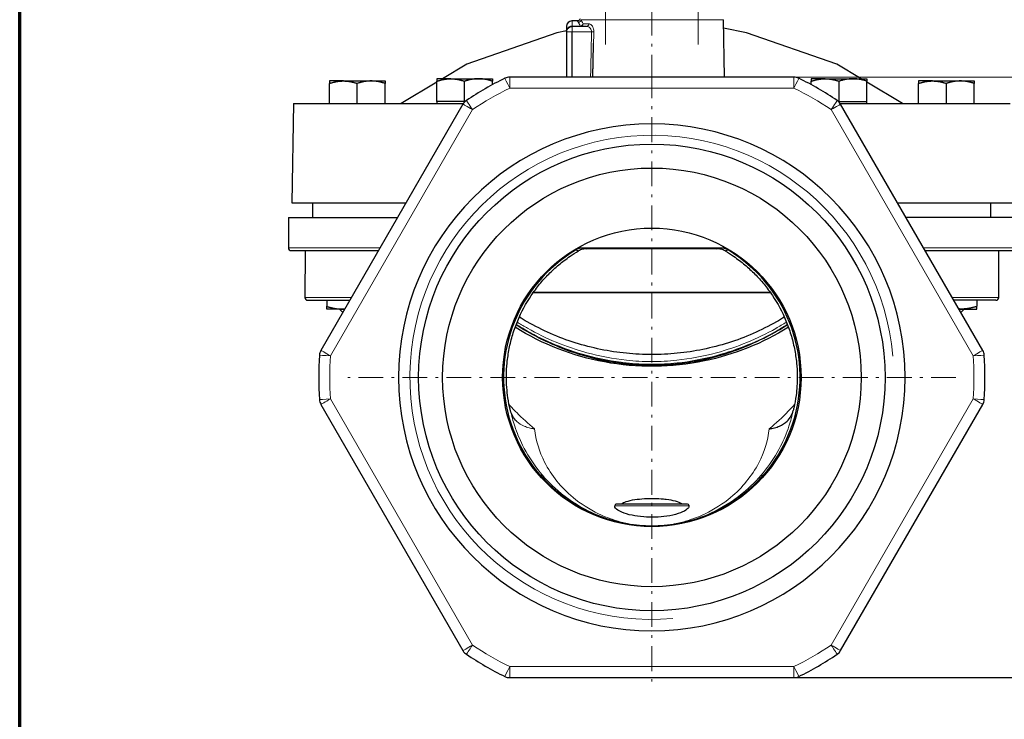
# Model space of a CAD drawing. Header units: millimetres. Extents: x 23 to 583, y -118 to 285.
# Tile 2 of 29: x 23 to 202, y 84 to 211. Entities that reach past the tile are written whole.
import ezdxf

# ---------------------------------------------------------------- set-up
doc = ezdxf.new("R2010")
doc.units = ezdxf.units.MM
doc.linetypes.add('CENTER', pattern=[8, 4.5, -1.5, 0.5, -1.5])
doc.linetypes.add('SOLID', pattern=[0])
doc.styles.add('Arial', font='Arial.ttf', dxfattribs={"height": 4.5})
doc.styles.add('Arial Unicode MS', font='ARIALUNI.TTF', dxfattribs={"height": 0.2})
doc.dimstyles.get("Standard").update_dxf_attribs({"dimtxt": 5, "dimasz": 5, "dimexe": 0.18, "dimexo": 0.0625, "dimgap": 0.09, "dimtad": 0, "dimtih": 1, "dimtoh": 1, "dimdec": 4, "dimzin": 0, "dimdsep": 46, "dimtxsty": 'Arial', "dimcen": 0.09, "dimadec": 0, "dimazin": 0, "dimtfac": 1, "dimtdec": 4, "dimtofl": 0, "dimtmove": 0, "dimatfit": 3, "dimfxl": 0, "dimtolj": 1, "dimtzin": 0, "dimarcsym": 0})

# ---------------------------------------------------------------- blocks, each defined once
blk = doc.blocks.new('*D13')
at = {"color": 0, "lineweight": -2}
for p, q in [((151.26, 257.88), (236.91, 257.88)), ((235.65, 95.78), (235.65, 253.38)), ((163.56, 91.28), (236.91, 91.28))]:
    blk.add_line(p, q, dxfattribs=at)
at = {"color": 0}
for points in [[(236.4, 253.38), (234.9, 253.38), (235.65, 257.88)], [(234.9, 95.78), (236.4, 95.78), (235.65, 91.28)]]:
    blk.add_solid(points, dxfattribs=at)
at = {"layer": 'Defpoints', "color": 0}
for p in [(151.26, 257.88), (235.65, 257.88), (163.56, 91.28)]:
    blk.add_point(p, dxfattribs=at)
at = {"color": 0, "lineweight": 9, "insert": (231.1, 174.58), "char_height": 4.5, "attachment_point": 5, "rotation": 90, "style": 'Arial'}
blk.add_mtext('\\A1;166.6', dxfattribs=at)
blk = doc.blocks.new('BlockOfCenters_2', base_point=(137.76, 145.78))
at = {"color": 6, "linetype": 'CENTER', "lineweight": 9}
for points in [[(137.76, 200.98), (137.76, 90.58)], [(192.96, 145.78), (82.56, 145.78)]]:
    blk.add_lwpolyline(points, dxfattribs=at)
blk = doc.blocks.new('BlockOfLinearDimensionss_1')
at = {"linetype": 'SOLID', "lineweight": 9}
for points in [[(163.56, 200.28), (215.67, 200.28)], [(213.66, 195.78), (214.41, 200.28)], [(214.41, 91.28), (214.41, 200.28)], [(214.41, 200.28), (215.16, 195.78)], [(215.16, 195.78), (213.66, 195.78)], [(213.66, 95.78), (214.41, 91.28)], [(215.16, 95.78), (213.66, 95.78)], [(214.41, 91.28), (215.16, 95.78)], [(163.56, 91.28), (215.67, 91.28)]]:
    blk.add_lwpolyline(points, dxfattribs=at)
for points in [[(213.66, 195.78), (214.41, 200.28), (215.16, 195.78), (213.66, 195.78)], [(213.66, 95.78), (214.41, 91.28), (215.16, 95.78), (213.66, 95.78)]]:
    blk.add_solid(points, dxfattribs=at)
at = {"linetype": 'SOLID', "lineweight": 9, "char_height": 4.05, "attachment_point": 4, "rotation": 90, "style": 'Arial Unicode MS'}
for s, insert in [('109', (210.13, 140.46)), ('(x3)', (219.13, 140.46))]:
    blk.add_mtext(s, dxfattribs=dict(at, insert=insert))
blk = doc.blocks.new('BlockOfViews_3')
at = {"linetype": 'SOLID', "lineweight": 9}
for p, q in [((129.34, 206.18, 35.57), (129.34, 212.18, 35.57)), ((146.18, 206.18, 35.57), (146.18, 212.18, 35.57)), ((106.18, 173.98, 18.18), (106.18, 174, 18.18)), ((169.33, 173.98, 18.18), (169.33, 174, 18.18)), ((81.83, 158.08, -23.26), (81.83, 158.19, -23.26)), ((193.68, 158.08, -23.26), (193.68, 158.19, -23.26))]:
    blk.add_line(p, q, dxfattribs=at)
at = {"linetype": 'SOLID', "lineweight": 30}
for p, q in [((124.27, 210.48, 25.45), (123.26, 210.48, 25.44)), ((125.89, 209.48, 31.94), (123.26, 209.48, 31.94)), ((150.95, 200.28, 25.53), (150.77, 210.7, 25.44)), ((122.26, 208.48, 31.94), (122.26, 200.28, 31.94)), ((122.27, 208.65, 28.98), (122.27, 208.67, 28.99)), ((122.33, 208.86, 29.07), (122.33, 208.86, 29.07)), ((123.26, 200.28, 32.94), (123.26, 208.48, 32.94)), ((163.56, 200.28, 89.94), (111.95, 200.28, 89.94)), ((79.21, 195.48, -23.64), (79.21, 199.13, -23.64)), ((84.26, 195.48, -20.72), (84.26, 199.13, -20.72)), ((89.31, 195.48, -23.64), (89.31, 199.13, -23.64)), ((98.71, 199.35, -26.44), (92.24, 195.48, -26.3)), ((98.71, 195.88, 17.67), (98.71, 199.53, 17.67)), ((103.76, 195.88, 20.58), (103.76, 199.53, 20.58)), ((108.81, 198.91, 17.67), (108.81, 199.53, 17.67)), ((166.71, 198.91, 17.67), (166.71, 199.53, 17.67)), ((171.76, 195.88, 20.58), (171.76, 199.53, 20.58)), ((176.81, 195.88, 17.67), (176.81, 199.53, 17.67)), ((183.27, 195.48, -26.3), (176.81, 199.35, -26.44)), ((186.21, 195.48, -23.64), (186.21, 199.13, -23.64)), ((191.26, 195.48, -20.72), (191.26, 199.13, -20.72)), ((196.31, 195.48, -23.64), (196.31, 199.13, -23.64)), ((72.68, 195.48, -25.43), (72.36, 177.48, -25.69)), ((103.46, 195.38, 89.94), (77.65, 150.68, 89.94)), ((101.23, 195.88, 19.12), (98.71, 195.88, 17.67)), ((98.71, 195.88, 14.75), (98.71, 195.48, 14.92)), ((103.76, 195.88, 20.58), (101.23, 195.88, 19.12)), ((103.76, 195.88, 20.58), (103.87, 195.88, 20.51)), ((171.76, 195.88, 20.58), (171.64, 195.88, 20.51)), ((171.76, 195.88, 20.58), (174.28, 195.88, 19.12)), ((197.86, 150.68, 89.94), (172.05, 195.38, 89.94)), ((174.28, 195.88, 19.12), (176.81, 195.88, 17.67)), ((176.81, 195.48, 14.75), (176.81, 195.88, 14.75)), ((76.16, 177.48, -26.56), (76.16, 174.78, -26.56)), ((199.32, 174.78, -24.52), (199.32, 177.48, -24.52)), ((71.76, 174.78, -26.56), (71.76, 169.28, -26.56)), ((104.51, 172, 30.46), (104.51, 171.99, 30.46)), ((171, 171.99, 30.46), (171, 172, 30.46)), ((74.78, 168.78, -24.92), (74.76, 160.28, -26.33)), ((150.17, 169.26, 45.31), (125.34, 169.26, 45.31)), ((200.76, 160.28, -26.33), (200.76, 168.78, -26.56)), ((78.71, 159.78, -23.35), (78.71, 158.68, -23.35)), ((196.81, 159.78, -23.35), (196.81, 158.68, -23.35)), ((81.11, 158.18, -26.43), (81.11, 158.08, -26.43)), ((81.11, 158.08, -26.43), (81.63, 157.56, -26.5)), ((193.89, 157.56, -26.56), (194.41, 158.08, -26.56)), ((194.41, 158.08, -26.56), (194.41, 158.18, -26.56)), ((77.65, 140.88, 89.94), (103.46, 96.18, 89.94)), ((172.05, 96.18, 89.94), (197.86, 140.88, 89.94)), ((131.01, 122.48, 21.44), (131.01, 122.46, 21.44)), ((144.51, 122.48, 21.44), (144.51, 122.46, 21.44)), ((111.95, 91.28, 89.94), (163.56, 91.28, 89.94))]:
    blk.add_line(p, q, dxfattribs=at)
at = {"color": 196, "linetype": 'SOLID', "lineweight": 9}
for p, q in [((124.79, 209.54, 29.08), (123.26, 209.54, 29.08)), ((123.26, 208.48, 32.94), (126.81, 208.48, 32.94)), ((111.95, 198.28, 91.94), (163.56, 198.28, 91.94)), ((79.39, 149.68, 91.94), (105.19, 194.38, 91.94)), ((170.32, 194.38, 91.94), (196.13, 149.68, 91.94)), ((105.19, 97.18, 91.94), (79.39, 141.88, 91.94)), ((196.13, 141.88, 91.94), (170.32, 97.18, 91.94)), ((163.56, 93.28, 91.94), (111.95, 93.28, 91.94))]:
    blk.add_line(p, q, dxfattribs=at)
at = {"color": 6, "linetype": 'CENTER', "lineweight": 9}
blk.add_lwpolyline([(137.76, 199.82), (137.76, 265.35)], dxfattribs=at)
at = {"linetype": 'SOLID', "lineweight": 30}
for points in [[(122.26, 208.68, -26.56), (120.53, 208.34, -26.56), (104.17, 202.62, -26.56), (99.77, 199.98, -26.46)], [(122.4, 208.99, 29.07), (122.42, 209.05, 29.07), (122.37, 208.95, 29.1)], [(175.75, 199.98, -26.46), (171.34, 202.62, -26.56), (154.98, 208.34, -26.56), (150.8, 209.16, -26.56)]]:
    blk.add_polyline3d(points, dxfattribs=at)
at = {"linetype": 'SOLID', "lineweight": 30, "extrusion": (0, 0, -1)}
blk.add_circle((-137.76, 145.78, -91.94), 46, dxfattribs=at)
at = {"linetype": 'SOLID', "lineweight": 30}
for centre, radius in [((137.76, 145.78, 89.44), 42.35), ((137.76, 145.78, 53.94), 38), ((137.76, 145.78, 46.31), 27.1)]:
    blk.add_circle(centre, radius, dxfattribs=at)
for centre, radius, start, end in [((123.26, 209.48, 25.44), 1, 90.141, 179.8599), ((111.95, 198.28, 89.94), 2, 90, 116.177), ((163.56, 198.28, 89.94), 2, 63.823, 90), ((137.76, 145.78, 89.94), 60.5, 116.177, 123.823), ((137.76, 145.78, 89.94), 60.5, 56.177, 63.823), ((105.19, 194.38, 89.94), 2, 123.823, 150), ((170.32, 194.38, 89.94), 2, 30, 56.177), ((72.26, 169.28, -26.56), 0.5, 180.0009, 269.9991), ((137.76, 145.78, 45.31), 26.93, 121.0553, 58.9447), ((75.26, 160.28, -26.33), 0.5, 180.0009, 269.9991), ((200.26, 160.28, -26.33), 0.5, 270.0049, 359.9951), ((79.39, 149.68, 89.94), 2, 150, 176.177), ((196.13, 149.68, 89.94), 2, 3.823, 30), ((137.76, 145.78, 89.94), 60.5, 176.177, 183.823), ((137.76, 145.78, 89.94), 60.5, 356.177, 3.823), ((79.39, 141.88, 89.94), 2, 183.823, 210), ((196.13, 141.88, 89.94), 2, 330, 356.177), ((131.31, 122.48, 21.44), 0.3, 90, 180), ((144.21, 122.48, 21.44), 0.3, 0, 90), ((105.19, 97.18, 89.94), 2, 210, 236.177), ((137.76, 145.78, 89.94), 60.5, 236.177, 243.823), ((137.76, 145.78, 89.94), 60.5, 296.177, 303.823), ((170.32, 97.18, 89.94), 2, 303.823, 330), ((111.95, 93.28, 89.94), 2, 243.823, 270), ((163.56, 93.28, 89.94), 2, 270, 296.177)]:
    blk.add_arc(centre, radius, start, end, dxfattribs=at)
at = {"linetype": 'SOLID', "lineweight": 30, "extrusion": (1, 0, 0)}
blk.add_arc((202.98, 25.44, 122.26), 6.5, 357.5632, 31.0837, dxfattribs=at)
at = {"linetype": 'SOLID', "lineweight": 30, "extrusion": (0, 0, -1)}
for centre, radius, start, end in [((-123.26, 208.48, -31.94), 1, 0, 90), ((-124.27, 210.98, -25.45), 0.5, 191.5382, 270.0098)]:
    blk.add_arc(centre, radius, start, end, dxfattribs=at)
at = {"color": 196, "linetype": 'SOLID', "lineweight": 9, "extrusion": (-1, 0, 0)}
for centre, radius, start, end in [((-202.98, 25.44, -123.26), 7.5, 151.045, 180.0368), ((-208.48, 31.94, -123.26), 1, 90, 180), ((-198.28, 89.94, -163.56), 2, 90, 180)]:
    blk.add_arc(centre, radius, start, end, dxfattribs=at)
at = {"color": 196, "linetype": 'SOLID', "lineweight": 9, "extrusion": (-1, 3.55271e-15, -6.42115e-15)}
blk.add_arc((-209.98, 29.32, -123.26), 0.5, 331.045, 0, dxfattribs=at)
at = {"color": 196, "linetype": 'SOLID', "lineweight": 9, "extrusion": (0.143946, -0.25669, 0.955714)}
blk.add_arc((211.57, 125.59, -9.88), 0.5, 241.8112, 328.5624, dxfattribs=at)
at = {"color": 196, "linetype": 'SOLID', "lineweight": 9, "extrusion": (-0.244903, 0.46938, -0.848354)}
blk.add_arc((-207.77, 124.48, 43.13), 0.5, 212.725, 293.8759, dxfattribs=at)
at = {"color": 196, "linetype": 'SOLID', "lineweight": 9, "extrusion": (-0.286257, 0, -0.958153)}
blk.add_arc((-209.98, -111.18, -63.81), 0.5, 271, 0, dxfattribs=at)
at = {"color": 196, "linetype": 'SOLID', "lineweight": 9, "extrusion": (1, 0, 0)}
for centre, radius, start, end in [((209.98, 29.32, 124.79), 0.5, 180, 208.955), ((198.28, 89.94, 111.95), 2, 0, 90)]:
    blk.add_arc(centre, radius, start, end, dxfattribs=at)
at = {"color": 196, "linetype": 'SOLID', "lineweight": 9, "extrusion": (0, 1, 0)}
for centre, radius, start, end in [((-137.76, 25.44, 210.7), 13.02, 8.8309, 90), ((-137.76, 25.44, 210.7), 13.02, 90, 180), ((-137.76, -26.56, 160.28), 63, 0.2076, 29.9975), ((-137.76, -26.56, 160.28), 63, 150.1721, 179.7924), ((-137.76, 21.44, 122.48), 6.75, 0, 180)]:
    blk.add_arc(centre, radius, start, end, dxfattribs=at)
at = {"color": 196, "linetype": 'SOLID', "lineweight": 9, "extrusion": (0, -1, 0)}
for centre, radius, start, end in [((137.76, 25.44, -209.97), 13.03, 151.287, 163.366), ((123.26, 31.94, -208.48), 1, 90, 180)]:
    blk.add_arc(centre, radius, start, end, dxfattribs=at)
at = {"color": 196, "linetype": 'SOLID', "lineweight": 9, "extrusion": (-0.480423, 0, -0.877037)}
blk.add_arc((-209.98, -95.06, -88.5), 0.5, 271, 360, dxfattribs=at)
at = {"color": 196, "linetype": 'SOLID', "lineweight": 9, "extrusion": (0.021617, 0.999766, 0)}
blk.add_arc((-122.28, 33.44, 211.17), 0.5, 216.1611, 270, dxfattribs=at)
at = {"linetype": 'SOLID', "lineweight": 30, "extrusion": (0, -1, 0)}
for centre, radius, start, end in [((84.26, -26.56, -199.58), 5.05, 120, 180), ((103.76, 14.75, -199.98), 5.05, 120, 180), ((171.76, 14.75, -199.98), 5.05, 120, 180), ((191.26, -26.56, -199.58), 5.05, 120, 180), ((137.76, -26.56, -161.11), 30, 44.0216, 135.9784), ((137.76, -26.56, -161.17), 30, 44.139, 135.8744), ((137.76, -26.56, -159.78), 62.5, 45.493, 45.5172), ((137.76, -26.56, -159.78), 62.5, 0.2076, 28.6484), ((84.26, -26.56, -158.18), 5.55, 120, 180), ((84.26, -26.56, -158.08), 3.15, 137.7329, 177.7215), ((84.26, -26.56, -158.18), 5.55, 114.1738, 120), ((191.26, -26.56, -158.18), 5.55, 60, 65.8262), ((191.26, -26.56, -158.08), 3.15, 0, 42.2621), ((137.76, 21.44, -122.78), 6.45, 0, 180)]:
    blk.add_arc(centre, radius, start, end, dxfattribs=at)
at = {"linetype": 'SOLID', "lineweight": 30, "extrusion": (0, 1, 0)}
for centre, radius, start, end in [((-84.26, -26.56, 199.58), 5.05, 60, 120), ((-84.26, -26.56, 199.58), 5.05, 120, 180), ((-103.76, 14.75, 199.98), 5.05, 60, 120), ((-103.76, 14.75, 199.98), 5.05, 120, 180), ((-171.76, 14.75, 199.98), 5.05, 60, 120), ((-171.76, 14.75, 199.98), 5.05, 120, 180), ((-191.26, -26.56, 199.58), 5.05, 60, 120), ((-191.26, -26.56, 199.58), 5.05, 120, 180), ((-137.76, -26.56, 195.48), 65.09, 0.9931, 58.2618), ((-137.76, -26.56, 195.48), 65.09, 121.7382, 179.0069), ((-137.76, -26.56, 177.48), 65.4, 0.7579, 46.9486), ((-137.76, -26.56, 177.48), 65.4, 64.5889, 64.5981), ((-137.76, -26.56, 177.48), 65.4, 115.4019, 115.4111), ((-137.76, -26.56, 177.48), 65.4, 133.0514, 179.2421), ((-137.76, -26.56, 159.78), 62.5, 0.2076, 28.6484), ((-137.76, -26.56, 159.78), 62.5, 45.493, 45.5172), ((-137.76, -26.56, 160.28), 63, 46.1467, 46.1667), ((-137.76, -26.56, 160.28), 63, 133.8333, 133.8533), ((-137.76, -26.56, 160.28), 63, 150.0025, 150.1721), ((-191.26, -26.56, 158.18), 5.55, 120, 180)]:
    blk.add_arc(centre, radius, start, end, dxfattribs=at)
at = {"color": 196, "linetype": 'SOLID', "lineweight": 9, "extrusion": (-0.897436, -0.441145, 0)}
blk.add_arc((-128.56, 89.94, -187.94), 2, 90, 180, dxfattribs=at)
at = {"color": 196, "linetype": 'SOLID', "lineweight": 9, "extrusion": (0.897436, -0.441145, 0)}
blk.add_arc((250.1, 89.94, 59.32), 2, 0, 90, dxfattribs=at)
at = {"color": 196, "linetype": 'SOLID', "lineweight": 9, "extrusion": (0, 0, -1)}
for start, end in [(56.177, 63.823), (116.177, 123.823), (356.177, 3.823), (176.177, 183.823), (296.177, 303.823), (236.177, 243.823)]:
    blk.add_arc((-137.76, 145.78, -91.94), 58.5, start, end, dxfattribs=at)
at = {"color": 196, "linetype": 'SOLID', "lineweight": 9, "extrusion": (-0.5, -0.866025, 0)}
for centre, start, end in [((-6.09, 89.94, -220.94), 90, 180), ((98.91, 89.94, -220.94), 0, 90)]:
    blk.add_arc(centre, 2, start, end, dxfattribs=at)
at = {"color": 196, "linetype": 'SOLID', "lineweight": 9, "extrusion": (0.830761, 0.55663, 0)}
blk.add_arc((102.93, 89.94, 195.59), 2, 0, 90, dxfattribs=at)
at = {"color": 196, "linetype": 'SOLID', "lineweight": 9, "extrusion": (-0.830761, 0.55663, 0)}
blk.add_arc((-256.29, 89.94, -33.3), 2, 90, 180, dxfattribs=at)
at = {"color": 196, "linetype": 'SOLID', "lineweight": 9, "extrusion": (0.5, -0.866025, 0)}
for centre, start, end in [((244.69, 89.94, -83.18), 0, 90), ((139.69, 89.94, -83.18), 90, 180)]:
    blk.add_arc(centre, 2, start, end, dxfattribs=at)
at = {"linetype": 'SOLID', "lineweight": 9, "extrusion": (0, 0, -1)}
blk.add_arc((-137.76, 145.78, -89.44), 43.94, 265, 175, dxfattribs=at)
at = {"linetype": 'SOLID', "lineweight": 30, "extrusion": (0, 1, 3.55271e-15)}
blk.add_arc((-137.76, -26.56, 174.78), 66, 360, 45.5731, dxfattribs=at)
at = {"linetype": 'SOLID', "lineweight": 30, "extrusion": (0, -1, 3.55271e-15)}
blk.add_arc((137.76, -26.56, -174.78), 66, 0, 45.5731, dxfattribs=at)
at = {"color": 196, "linetype": 'SOLID', "lineweight": 9, "extrusion": (-2.63774e-45, 1, -3.55271e-15)}
blk.add_arc((-137.76, -26.56, 169.28), 66, 0, 41.5863, dxfattribs=at)
at = {"linetype": 'SOLID', "lineweight": 30, "extrusion": (-2.63774e-45, 1, 3.55271e-15)}
for start, end in [(0, 40.7039), (52.5568, 52.567), (57.1408, 57.1467), (122.8533, 122.8592), (127.433, 127.4432), (139.2961, 180)]:
    blk.add_arc((-137.76, -26.56, 168.78), 65.5, start, end, dxfattribs=at)
at = {"linetype": 'SOLID', "lineweight": 30, "extrusion": (-2.63774e-45, 1, -3.55271e-15)}
blk.add_arc((-137.76, -26.56, 169.28), 66, 57.7393, 57.7605, dxfattribs=at)
at = {"linetype": 'SOLID', "lineweight": 30, "extrusion": (0, 0.999962, -0.008727)}
blk.add_arc((-137.76, -25.08, 169.01), 42.5, 73.8487, 106.1513, dxfattribs=at)
at = {"linetype": 'SOLID', "lineweight": 30, "extrusion": (2.63774e-45, -1, -3.55271e-15)}
blk.add_arc((137.76, -26.56, -169.28), 66, 57.7393, 57.7605, dxfattribs=at)
at = {"color": 196, "linetype": 'SOLID', "lineweight": 9, "extrusion": (2.63774e-45, -1, -3.55271e-15)}
blk.add_arc((137.76, -26.56, -169.28), 66, 0, 41.5863, dxfattribs=at)
at = {"color": 196, "linetype": 'SOLID', "lineweight": 9, "extrusion": (0.5, 0.866025, 0)}
for centre, start, end in [((6.09, 89.94, 169.32), 0, 90), ((-98.91, 89.94, 169.32), 90, 180)]:
    blk.add_arc(centre, 2, start, end, dxfattribs=at)
at = {"color": 196, "linetype": 'SOLID', "lineweight": 9, "extrusion": (-0.5, 0.866025, 0)}
for centre, start, end in [((-244.69, 89.94, 31.57), 90, 180), ((-139.69, 89.94, 31.57), 0, 90)]:
    blk.add_arc(centre, 2, start, end, dxfattribs=at)
at = {"color": 196, "linetype": 'SOLID', "lineweight": 9, "extrusion": (-0.066675, -0.997775, 0)}
blk.add_arc((69.23, 89.94, -154.64), 2, 90, 180, dxfattribs=at)
at = {"color": 196, "linetype": 'SOLID', "lineweight": 9, "extrusion": (0.066675, -0.997775, 0)}
blk.add_arc((205.67, 89.94, -136.27), 2, 0, 90, dxfattribs=at)
at = {"color": 196, "linetype": 'SOLID', "lineweight": 9, "extrusion": (-0.066675, 0.997775, 0)}
blk.add_arc((-88.67, 89.94, 136.27), 2, 0, 90, dxfattribs=at)
at = {"color": 196, "linetype": 'SOLID', "lineweight": 9, "extrusion": (0.066675, 0.997775, 0)}
blk.add_arc((-186.23, 89.94, 154.64), 2, 90, 180, dxfattribs=at)
at = {"color": 196, "linetype": 'SOLID', "lineweight": 9, "extrusion": (0.830761, -0.55663, 0)}
blk.add_arc((139.29, 89.94, 33.3), 2, 90, 180, dxfattribs=at)
at = {"color": 196, "linetype": 'SOLID', "lineweight": 9, "extrusion": (-0.830761, -0.55663, 0)}
blk.add_arc((14.07, 89.94, -195.59), 2, 0, 90, dxfattribs=at)
at = {"color": 196, "linetype": 'SOLID', "lineweight": 9, "extrusion": (-0.897436, 0.441145, 0)}
blk.add_arc((-133.1, 89.94, -59.32), 2, 0, 90, dxfattribs=at)
at = {"color": 196, "linetype": 'SOLID', "lineweight": 9, "extrusion": (1, 1.37665e-16, 0)}
blk.add_arc((93.28, 89.94, 111.95), 2, 90, 180, dxfattribs=at)
at = {"color": 196, "linetype": 'SOLID', "lineweight": 9, "extrusion": (-1, -1.37665e-16, 0)}
blk.add_arc((-93.28, 89.94, -163.56), 2, 0, 90, dxfattribs=at)
at = {"color": 196, "linetype": 'SOLID', "lineweight": 9, "extrusion": (0.897436, 0.441145, 0)}
blk.add_arc((11.56, 89.94, 187.94), 2, 90, 180, dxfattribs=at)
at = {"color": 196, "linetype": 'SOLID', "lineweight": 9}
for points, knots in [([(123.26, 209.54, 29.08), (123.17, 209.54, 29.08), (123.08, 209.53, 29.07), (122.9, 209.48, 29.07), (122.82, 209.45, 29.06), (122.7, 209.37, 29.05), (122.66, 209.34, 29.04), (122.59, 209.28, 29.03), (122.57, 209.25, 29.03), (122.52, 209.2, 29.02), (122.5, 209.18, 29.02), (122.44, 209.1, 29.01), (122.41, 209.06, 29), (122.34, 208.93, 28.98), (122.31, 208.84, 28.97), (122.27, 208.67, 28.94), (122.26, 208.58, 28.92), (122.26, 208.49, 28.91), (122.26, 208.49, 28.91), (122.26, 208.48, 28.91)], [0, 0, 0, 0, 0.404251, 0.404251, 0.796251, 0.796251, 1.041252, 1.041252, 1.194377, 1.194377, 1.347502, 1.347502, 1.592503, 1.592503, 1.984503, 1.984503, 2.373549, 2.373549, 2.388754, 2.388754, 2.388754, 2.388754]), ([(124.27, 210.48, 25.45), (124.27, 210.48, 25.66), (124.27, 210.47, 25.87), (124.3, 210.42, 26.52), (124.33, 210.34, 26.97), (124.4, 210.23, 27.39)], [-2.100846, -2.100846, -2.100846, -2.100846, -1.422382, -1.422382, 0, 0, 0, 0]), ([(125.89, 209.48, 31.94), (126.05, 209.48, 32.14), (126.22, 209.43, 32.32), (126.49, 209.24, 32.62), (126.6, 209.12, 32.73), (126.74, 208.89, 32.86), (126.78, 208.79, 32.9), (126.81, 208.62, 32.94), (126.81, 208.55, 32.94), (126.81, 208.48, 32.94)], [-2.550815, -2.550815, -2.550815, -2.550815, -1.566313, -1.566313, -0.789227, -0.789227, -0.303549, -0.303549, 0, 0, 0, 0]), ([(127.22, 208.47, 33.15), (127.22, 208.57, 33.15), (127.21, 208.68, 33.14), (127.18, 208.94, 33.09), (127.14, 209.08, 33.03), (127.02, 209.43, 32.84), (126.91, 209.61, 32.68), (126.64, 209.89, 32.25), (126.48, 209.97, 31.98), (126.33, 209.97, 31.7)], [0, 0, 0, 0, 0.303549, 0.303549, 0.789227, 0.789227, 1.566313, 1.566313, 2.550815, 2.550815, 2.550815, 2.550815]), ([(126.81, 208.48, 32.94), (126.8, 207.81, 32.94), (126.78, 207.13, 32.94), (126.75, 205.8, 32.94), (126.74, 205.14, 32.94), (126.72, 204.07, 32.94), (126.71, 203.66, 32.94), (126.69, 203, 32.94), (126.69, 202.74, 32.94), (126.68, 202.23, 32.94), (126.67, 201.97, 32.94), (126.66, 201.3, 32.94), (126.65, 200.89, 32.94), (126.64, 200.42, 32.94), (126.64, 200.35, 32.94), (126.64, 200.28, 32.94)], [0, 0, 0, 0, 2.03124, 2.03124, 4.000927, 4.000927, 5.231982, 5.231982, 6.001391, 6.001391, 6.7708, 6.7708, 8.001855, 8.001855, 8.201905, 8.201905, 8.201905, 8.201905]), ([(124.44, 168.73, 13.8), (124.42, 168.73, 14.36), (124.41, 168.74, 14.91), (124.35, 168.76, 17.87), (124.3, 168.78, 20.27), (124.22, 168.81, 24.17), (124.19, 168.82, 25.67), (124.14, 168.84, 28.11), (124.12, 168.85, 29.05), (124.08, 168.86, 30.93), (124.06, 168.87, 31.87), (124.01, 168.89, 34.01), (123.99, 168.9, 35.23), (123.96, 168.91, 36.44)], [-38.149993, -38.149993, -38.149993, -38.149993, -36.488122, -36.488122, -29.280592, -29.280592, -24.775886, -24.775886, -21.960444, -21.960444, -19.145002, -19.145002, -15.511514, -15.511514, -15.511514, -15.511514]), ([(151.4, 168.85, 29.26), (151.39, 168.85, 28.57), (151.37, 168.84, 27.87), (151.33, 168.82, 25.67), (151.29, 168.81, 24.17), (151.21, 168.78, 20.27), (151.16, 168.76, 17.87), (151.1, 168.74, 14.91), (151.09, 168.73, 14.36), (151.08, 168.73, 13.8)], [-21.234611, -21.234611, -21.234611, -21.234611, -19.145021, -19.145021, -14.64031, -14.64031, -7.432773, -7.432773, -5.770895, -5.770895, -5.770895, -5.770895]), ([(113.48, 155.71, -23.54), (114.04, 155.36, -23.43), (114.61, 155.02, -23.32), (118.54, 152.79, -22.56), (122.18, 151.29, -22.01), (128.29, 149.62, -21.41), (130.71, 149.16, -21.24), (134.66, 148.73, -21.09), (136.19, 148.65, -21.06), (139.25, 148.64, -21.06), (140.78, 148.73, -21.08), (144.73, 149.15, -21.23), (147.14, 149.61, -21.4), (153.28, 151.27, -22.01), (156.9, 152.75, -22.55), (160.93, 155.04, -23.32), (161.57, 155.42, -23.45), (162.2, 155.82, -23.58)], [10.06677, 10.06677, 10.06677, 10.06677, 12.068275, 12.068275, 23.770845, 23.770845, 31.084951, 31.084951, 35.656267, 35.656267, 40.227583, 40.227583, 47.541689, 47.541689, 59.244259, 59.244259, 61.486297, 61.486297, 61.486297, 61.486297]), ([(162.17, 155.27, -24), (161.6, 154.92, -23.88), (161.02, 154.57, -23.77), (157.03, 152.3, -23), (153.39, 150.8, -22.46), (147.21, 149.12, -21.85), (144.79, 148.66, -21.68), (140.8, 148.23, -21.52), (139.26, 148.15, -21.49), (136.17, 148.15, -21.49), (134.63, 148.24, -21.52), (130.65, 148.67, -21.68), (128.22, 149.14, -21.85), (122.07, 150.82, -22.46), (118.4, 152.34, -23.01), (114.39, 154.63, -23.79), (113.77, 155.01, -23.91), (113.15, 155.4, -24.04)], [-61.24716, -61.24716, -61.24716, -61.24716, -59.244259, -59.244259, -47.541689, -47.541689, -40.227583, -40.227583, -35.656267, -35.656267, -31.084951, -31.084951, -23.770845, -23.770845, -12.068275, -12.068275, -9.873303, -9.873303, -9.873303, -9.873303]), ([(161.86, 155, -26.05), (158.98, 153.18, -26.05), (155.89, 151.67, -26.05), (150.38, 149.69, -26.05), (148.05, 149.06, -26.05), (144.2, 148.32, -26.05), (142.71, 148.11, -26.05), (140.07, 147.87, -26.05), (138.93, 147.79, -26.04), (136.58, 147.79, -26.04), (135.45, 147.87, -26.05), (132.8, 148.11, -26.05), (131.31, 148.32, -26.05), (127.47, 149.06, -26.05), (125.13, 149.69, -26.05), (121.17, 151.11, -26.05), (119.52, 151.81, -26.05), (117.92, 152.6, -26.05)], [-51.78921, -51.78921, -51.78921, -51.78921, -41.680465, -41.680465, -34.540554, -34.540554, -30.07811, -30.07811, -26.660143, -26.660143, -23.242176, -23.242176, -18.779732, -18.779732, -11.639821, -11.639821, -6.367536, -6.367536, -6.367536, -6.367536]), ([(111.87, 140.82, -3.69), (112.31, 140.33, -3.38), (112.76, 139.85, -3.07), (114.23, 138.36, -2.11), (115.31, 137.37, -1.47), (116.44, 136.44, -0.86)], [-86.894058, -86.894058, -86.894058, -86.894058, -84.947957, -84.947957, -80.721643, -80.721643, -80.721643, -80.721643]), ([(159.07, 136.44, -0.86), (160.3, 137.45, -1.52), (161.46, 138.52, -2.21), (162.93, 140.04, -3.19), (163.31, 140.45, -3.46), (163.68, 140.87, -3.72)], [-61.572024, -61.572024, -61.572024, -61.572024, -56.998264, -56.998264, -55.338421, -55.338421, -55.338421, -55.338421]), ([(116.44, 136.44, -0.86), (116.44, 136.44, -0.86), (116.44, 136.44, -0.86), (116.42, 136.45, -0.85), (116.39, 136.45, -0.83), (116.35, 136.45, -0.8), (116.33, 136.46, -0.78), (116.26, 136.46, -0.74), (116.22, 136.47, -0.71), (116.1, 136.49, -0.62), (116.01, 136.5, -0.56), (115.77, 136.55, -0.37), (115.61, 136.58, -0.25), (115.15, 136.7, 0.13), (114.86, 136.8, 0.39), (114.07, 137.15, 1.15), (113.62, 137.44, 1.67), (113.24, 137.79, 2.21)], [-0.008705, -0.008705, -0.008705, -0.008705, 0, 0, 0.068973, 0.068973, 0.130739, 0.130739, 0.253971, 0.253971, 0.499234, 0.499234, 0.98501, 0.98501, 1.93807, 1.93807, 3.697855, 3.697855, 3.697855, 3.697855]), ([(130.05, 119.99, 35.81), (128.75, 120.41, 34.37), (127.49, 120.92, 32.91), (124.27, 122.52, 29.02), (122.4, 123.76, 26.56), (118.03, 127.52, 20.14), (115.86, 130.32, 16.18), (113.73, 134.57, 10.75), (113.25, 135.74, 9.32), (112.85, 136.94, 7.88)], [-110.398604, -110.398604, -110.398604, -110.398604, -105.195017, -105.195017, -96.474, -96.474, -82.520372, -82.520372, -77.517804, -77.517804, -77.517804, -77.517804]), ([(116.44, 136.44, -0.86), (116.69, 134.33, 2.56), (117.32, 132.29, 6), (119.5, 127.99, 13.74), (121.25, 125.81, 18.01), (124.84, 122.83, 24.96), (126.39, 121.84, 27.62), (129.13, 120.52, 31.94), (130.24, 120.09, 33.59), (132.11, 119.52, 36.28), (132.85, 119.34, 37.31), (133.68, 119.17, 38.43), (133.76, 119.16, 38.53), (133.83, 119.14, 38.63)], [71.445622, 71.445622, 71.445622, 71.445622, 82.520372, 82.520372, 96.474, 96.474, 105.195017, 105.195017, 110.645653, 110.645653, 114.0523, 114.0523, 114.387972, 114.387972, 114.387972, 114.387972]), ([(141.84, 119.17, 38.41), (141.87, 119.18, 38.38), (141.89, 119.18, 38.35), (142.67, 119.34, 37.3), (143.4, 119.52, 36.27), (145.27, 120.09, 33.59), (146.38, 120.52, 31.93), (149.13, 121.84, 27.62), (150.68, 122.84, 24.95), (154.22, 125.78, 18.09), (155.95, 127.91, 13.9), (158.17, 132.19, 6.16), (158.82, 134.28, 2.63), (159.07, 136.44, -0.86)], [124.631529, 124.631529, 124.631529, 124.631529, 124.730951, 124.730951, 128.137598, 128.137598, 133.588234, 133.588234, 142.309251, 142.309251, 155.986914, 155.986914, 167.330018, 167.330018, 167.330018, 167.330018]), ([(162.66, 136.94, 7.88), (162.24, 135.68, 9.39), (161.73, 134.45, 10.9), (159.57, 130.21, 16.33), (157.43, 127.48, 20.21), (153.12, 123.77, 26.55), (151.25, 122.52, 29.01), (147.97, 120.89, 32.98), (146.65, 120.36, 34.5), (145.15, 119.9, 36.15), (145.03, 119.86, 36.29), (144.9, 119.82, 36.43)], [-161.253172, -161.253172, -161.253172, -161.253172, -155.986914, -155.986914, -142.309251, -142.309251, -133.588234, -133.588234, -128.137598, -128.137598, -127.634618, -127.634618, -127.634618, -127.634618])]:
    blk.add_open_spline(points, degree=3, knots=knots, dxfattribs=at)
at = {"linetype": 'SOLID', "lineweight": 30}
for points in [[(124.38, 210.26, 23.62), (124.38, 210.26, 23.62), (124.38, 210.26, 23.62), (124.38, 210.26, 23.62)], [(135.2, 191.7, 38.55), (135.2, 191.69, 38.55), (135.2, 191.69, 38.55), (135.2, 191.69, 38.55)], [(140.31, 191.69, 38.55), (140.31, 191.69, 38.55), (140.31, 191.69, 38.55), (140.31, 191.7, 38.55)], [(113.31, 155.82, -23.58), (113.37, 155.79, -23.57), (113.43, 155.75, -23.56), (113.48, 155.71, -23.54)], [(117.92, 152.6, -26.05), (116.26, 153.42, -26.05), (114.66, 154.33, -26.05), (113.12, 155.33, -26.05)], [(162.39, 155.33, -26.05), (162.21, 155.22, -26.05), (162.04, 155.11, -26.05), (161.86, 155, -26.05)], [(162.36, 155.4, -24.04), (162.3, 155.36, -24.03), (162.23, 155.32, -24.01), (162.17, 155.27, -24)], [(111.83, 140.87, -3.72), (111.85, 140.85, -3.71), (111.86, 140.83, -3.7), (111.87, 140.82, -3.69)], [(131.01, 122.46, 21.44), (131.01, 122.47, 21.42), (131.01, 122.48, 21.39), (131.01, 122.48, 21.37)], [(131.31, 122.78, 20.15), (131.31, 122.78, 20.15), (131.31, 122.78, 20.15), (131.31, 122.78, 20.15)], [(144.21, 122.78, 20.15), (144.21, 122.78, 20.15), (144.21, 122.78, 20.15), (144.21, 122.78, 20.15)], [(144.51, 122.48, 21.37), (144.51, 122.48, 21.39), (144.51, 122.47, 21.42), (144.51, 122.46, 21.44)], [(141.68, 119.14, 38.63), (141.74, 119.15, 38.56), (141.79, 119.16, 38.49), (141.84, 119.17, 38.41)]]:
    blk.add_open_spline(points, degree=3, dxfattribs=at)
at = {"color": 196, "linetype": 'SOLID', "lineweight": 9}
for points in [[(124.4, 210.23, 27.39), (124.49, 210.07, 27.98), (124.63, 209.84, 28.55), (124.79, 209.54, 29.08)], [(125.27, 209.97, 29.17), (125.12, 210.28, 28.63), (124.98, 210.53, 28.05), (124.89, 210.7, 27.44)], [(127.17, 206.44, 33.15), (127.19, 207.12, 33.15), (127.2, 207.8, 33.15), (127.22, 208.47, 33.15)], [(112.85, 136.94, 7.88), (112.54, 137.86, 6.79), (112.29, 138.79, 5.69), (112.08, 139.75, 4.6)], [(163.43, 139.75, 4.6), (163.22, 138.79, 5.69), (162.97, 137.86, 6.79), (162.66, 136.94, 7.88)]]:
    blk.add_open_spline(points, degree=3, dxfattribs=at)
at = {"linetype": 'SOLID', "lineweight": 30}
for points, knots in [([(127.04, 200.28, 33.15), (127.04, 200.35, 33.15), (127.04, 200.41, 33.15), (127.05, 200.88, 33.15), (127.06, 201.29, 33.15), (127.08, 201.96, 33.15), (127.08, 202.22, 33.15), (127.09, 202.73, 33.15), (127.1, 202.99, 33.15), (127.11, 203.65, 33.15), (127.12, 204.06, 33.15), (127.14, 205.13, 33.15), (127.16, 205.79, 33.15), (127.17, 206.44, 33.15)], [-8.193177, -8.193177, -8.193177, -8.193177, -8.001855, -8.001855, -6.7708, -6.7708, -6.001391, -6.001391, -5.231982, -5.231982, -4.000927, -4.000927, -2.031239, -2.031239, -2.031239, -2.031239]), ([(111.35, 146.1, 6.74), (111.36, 146.86, 6.75), (111.4, 147.62, 6.78), (111.56, 149.26, 6.91), (111.69, 150.13, 7.01), (112.03, 151.87, 7.28), (112.25, 152.73, 7.44), (112.76, 154.42, 7.82), (113.06, 155.25, 8.04), (114.07, 157.68, 8.74), (114.91, 159.22, 9.3), (116.34, 161.36, 10.16), (116.85, 162.04, 10.45), (117.91, 163.34, 11.03), (118.47, 163.96, 11.32), (119.61, 165.11, 11.88), (120.22, 165.68, 12.17), (121.51, 166.75, 12.72), (122.19, 167.27, 13), (123.4, 168.09, 13.45), (123.91, 168.42, 13.63), (124.44, 168.73, 13.8)], [82.888954, 82.888954, 82.888954, 82.888954, 85.163331, 85.163331, 87.751219, 87.751219, 90.339107, 90.339107, 92.926995, 92.926995, 98.102771, 98.102771, 100.690659, 100.690659, 103.278546, 103.278546, 105.851624, 105.851624, 108.424701, 108.424701, 110.232668, 110.232668, 110.232668, 110.232668]), ([(125.34, 169.26, 45.31), (125.08, 169.26, 45.31), (124.82, 169.23, 45.31), (124.32, 169.09, 45.31), (124.09, 168.99, 45.31), (123.86, 168.85, 45.31)], [-1.551181, -1.551181, -1.551181, -1.551181, -0.77561, -0.77561, 0, 0, 0, 0]), ([(125.93, 169.14, 14.27), (125.67, 169.14, 14.19), (125.41, 169.1, 14.11), (124.91, 168.96, 13.96), (124.66, 168.86, 13.88), (124.44, 168.73, 13.8)], [-1.638912, -1.638912, -1.638912, -1.638912, -0.819376, -0.819376, 0, 0, 0, 0]), ([(125.66, 169.26, 28.38), (125.66, 169.26, 27.98), (125.67, 169.25, 27.59), (125.71, 169.24, 25.7), (125.74, 169.23, 24.2), (125.81, 169.19, 20.29), (125.86, 169.17, 17.89), (125.92, 169.15, 15.08), (125.93, 169.14, 14.67), (125.93, 169.14, 14.27)], [23.599934, 23.599934, 23.599934, 23.599934, 24.775886, 24.775886, 29.280592, 29.280592, 36.488122, 36.488122, 37.712357, 37.712357, 37.712357, 37.712357]), ([(149.58, 169.14, 14.27), (149.59, 169.14, 14.67), (149.6, 169.15, 15.08), (149.65, 169.17, 17.89), (149.7, 169.19, 20.29), (149.77, 169.23, 24.2), (149.8, 169.24, 25.7), (149.84, 169.25, 27.59), (149.85, 169.26, 27.98), (149.86, 169.26, 28.38)], [6.208531, 6.208531, 6.208531, 6.208531, 7.432773, 7.432773, 14.64031, 14.64031, 19.145021, 19.145021, 20.320954, 20.320954, 20.320954, 20.320954]), ([(151.08, 168.73, 13.8), (150.85, 168.86, 13.88), (150.61, 168.96, 13.96), (150.1, 169.1, 14.11), (149.84, 169.14, 14.19), (149.58, 169.14, 14.27)], [-1.63912, -1.63912, -1.63912, -1.63912, -0.819529, -0.819529, 0, 0, 0, 0]), ([(151.65, 168.85, 45.31), (151.43, 168.99, 45.31), (151.19, 169.09, 45.31), (150.69, 169.23, 45.31), (150.43, 169.26, 45.31), (150.17, 169.26, 45.31)], [-1.551184, -1.551184, -1.551184, -1.551184, -0.775551, -0.775551, 0, 0, 0, 0]), ([(151.08, 168.73, 13.8), (151.6, 168.42, 13.63), (152.12, 168.09, 13.45), (153.32, 167.27, 13), (154, 166.75, 12.72), (155.29, 165.68, 12.17), (155.9, 165.11, 11.88), (157.04, 163.96, 11.32), (157.6, 163.34, 11.03), (158.66, 162.04, 10.45), (159.17, 161.36, 10.16), (160.61, 159.22, 9.3), (161.44, 157.68, 8.74), (162.45, 155.25, 8.04), (162.75, 154.42, 7.82), (163.26, 152.73, 7.44), (163.48, 151.87, 7.28), (163.82, 150.13, 7.01), (163.95, 149.26, 6.91), (164.11, 147.62, 6.78), (164.15, 146.86, 6.75), (164.16, 146.1, 6.74)], [-27.657225, -27.657225, -27.657225, -27.657225, -25.849258, -25.849258, -23.27618, -23.27618, -20.703103, -20.703103, -18.115215, -18.115215, -15.527327, -15.527327, -10.351551, -10.351551, -7.763664, -7.763664, -5.175776, -5.175776, -2.587888, -2.587888, -0.313511, -0.313511, -0.313511, -0.313511]), ([(151.55, 168.91, 36.44), (151.53, 168.9, 35.23), (151.5, 168.89, 34.01), (151.46, 168.87, 31.87), (151.44, 168.86, 30.93), (151.41, 168.86, 29.75), (151.41, 168.85, 29.51), (151.4, 168.85, 29.26)], [-28.409374, -28.409374, -28.409374, -28.409374, -24.77591, -24.77591, -21.960466, -21.960466, -21.234611, -21.234611, -21.234611, -21.234611]), ([(161.82, 156.72, -23.5), (161.35, 156.42, -23.4), (160.87, 156.14, -23.31), (159.01, 155.08, -22.95), (157.59, 154.37, -22.7), (154.68, 153.09, -22.25), (153.18, 152.53, -22.04), (150.14, 151.57, -21.69), (148.6, 151.18, -21.54), (145.5, 150.54, -21.3), (143.93, 150.31, -21.21), (140.83, 150, -21.08), (139.28, 149.92, -21.06), (136.23, 149.92, -21.06), (134.69, 150, -21.08), (131.58, 150.31, -21.21), (130.02, 150.54, -21.3), (126.91, 151.18, -21.54), (125.37, 151.57, -21.69), (122.33, 152.53, -22.04), (120.84, 153.09, -22.25), (117.92, 154.37, -22.7), (116.5, 155.08, -22.95), (114.64, 156.14, -23.31), (114.17, 156.42, -23.4), (113.7, 156.72, -23.5)], [12.112625, 12.112625, 12.112625, 12.112625, 13.717494, 13.717494, 18.289992, 18.289992, 22.86249, 22.86249, 27.434988, 27.434988, 32.007486, 32.007486, 36.579984, 36.579984, 41.152482, 41.152482, 45.72498, 45.72498, 50.297478, 50.297478, 54.869976, 54.869976, 59.442474, 59.442474, 61.047344, 61.047344, 61.047344, 61.047344]), ([(162.57, 154.87, -21.62), (157.88, 151.96, -21.62), (152.72, 149.89, -21.62), (141.32, 147.52, -21.62), (135.15, 147.46, -21.62), (123.39, 149.65, -21.62), (117.9, 151.79, -21.62), (112.95, 154.87, -21.62)], [20.099554, 20.099554, 20.099554, 20.099554, 36.680793, 36.680793, 55.021189, 55.021189, 72.551131, 72.551131, 72.551131, 72.551131]), ([(113.13, 155.35, -25.08), (114.96, 154.18, -24.69), (116.89, 153.13, -24.33), (121.81, 150.88, -23.54), (124.88, 149.85, -23.16), (129.98, 148.71, -22.75), (131.97, 148.39, -22.63), (135.23, 148.09, -22.52), (136.49, 148.03, -22.5), (139.02, 148.03, -22.5), (140.28, 148.09, -22.52), (143.54, 148.39, -22.63), (145.54, 148.71, -22.75), (150.64, 149.85, -23.16), (153.7, 150.88, -23.54), (158.63, 153.13, -24.33), (160.55, 154.18, -24.69), (162.38, 155.35, -25.08)], [-54.990526, -54.990526, -54.990526, -54.990526, -48.450573, -48.450573, -38.880089, -38.880089, -32.898537, -32.898537, -29.160067, -29.160067, -25.421597, -25.421597, -19.440045, -19.440045, -9.869561, -9.869561, -3.329474, -3.329474, -3.329474, -3.329474]), ([(112.08, 139.75, 4.6), (112.06, 139.83, 4.68), (112.04, 139.91, 4.76), (111.89, 140.55, 5.34), (111.74, 141.27, 5.75), (111.45, 143.23, 6.49), (111.33, 144.6, 6.73), (111.35, 146.1, 6.74)], [-8.226371, -8.226371, -8.226371, -8.226371, -7.755864, -7.755864, -4.495237, -4.495237, 0, 0, 0, 0]), ([(164.16, 146.1, 6.74), (164.18, 144.77, 6.73), (164.09, 143.55, 6.54), (163.85, 141.7, 5.94), (163.71, 140.99, 5.6), (163.53, 140.17, 5), (163.48, 139.95, 4.81), (163.43, 139.75, 4.6)], [-17.359083, -17.359083, -17.359083, -17.359083, -13.930757, -13.930757, -11.304015, -11.304015, -10.260409, -10.260409, -10.260409, -10.260409]), ([(113.24, 137.79, 2.21), (113.22, 137.81, 2.23), (113.21, 137.82, 2.25), (112.65, 138.36, 3.05), (112.27, 139.01, 3.84), (112.08, 139.75, 4.6)], [3.697855, 3.697855, 3.697855, 3.697855, 3.776566, 3.776566, 6.327466, 6.327466, 6.327466, 6.327466]), ([(159.07, 136.44, -0.86), (159.07, 136.44, -0.86), (159.08, 136.44, -0.86), (159.12, 136.45, -0.83), (159.16, 136.45, -0.8), (159.25, 136.46, -0.74), (159.29, 136.47, -0.71), (159.42, 136.49, -0.62), (159.5, 136.5, -0.56), (159.74, 136.55, -0.37), (159.9, 136.58, -0.25), (160.36, 136.7, 0.13), (160.66, 136.8, 0.39), (161.46, 137.16, 1.18), (161.93, 137.46, 1.72), (162.86, 138.36, 3.05), (163.24, 139.01, 3.84), (163.43, 139.75, 4.6)], [-8.023309, -8.023309, -8.023309, -8.023309, -8.01489, -8.01489, -7.856329, -7.856329, -7.700093, -7.700093, -7.389143, -7.389143, -6.773268, -6.773268, -5.56496, -5.56496, -3.23408, -3.23408, 0, 0, 0, 0]), ([(139.88, 123.65, 16.1), (139.33, 123.7, 15.88), (138.74, 123.73, 15.75), (137.57, 123.75, 15.67), (136.99, 123.74, 15.72), (135.8, 123.68, 16), (135.2, 123.62, 16.25), (134.01, 123.45, 17.01), (133.46, 123.32, 17.55), (132.7, 123.05, 18.65), (132.44, 122.92, 19.18), (132.27, 122.78, 19.73)], [0, 0, 0, 0, 1.793837, 1.793837, 3.524509, 3.524509, 5.471689, 5.471689, 7.786571, 7.786571, 9.57326, 9.57326, 9.57326, 9.57326]), ([(143.24, 122.78, 19.73), (143.23, 122.8, 19.67), (143.21, 122.81, 19.62), (142.94, 123.01, 18.85), (142.55, 123.17, 18.18), (141.56, 123.43, 17.08), (140.99, 123.53, 16.64), (140.2, 123.62, 16.24), (140.04, 123.64, 16.17), (139.88, 123.65, 16.1)], [31.681548, 31.681548, 31.681548, 31.681548, 31.851807, 31.851807, 34.204822, 34.204822, 36.366626, 36.366626, 36.884138, 36.884138, 36.884138, 36.884138]), ([(144.51, 122.46, 21.44), (144.51, 122.39, 21.69), (144.49, 122.32, 21.94), (144.39, 122.07, 22.85), (144.22, 121.88, 23.5), (143.62, 121.47, 24.89), (143.14, 121.24, 25.61), (141.94, 120.86, 26.81), (141.24, 120.7, 27.29), (139.79, 120.49, 27.92), (139.08, 120.43, 28.1), (137.66, 120.39, 28.23), (136.96, 120.4, 28.18), (135.52, 120.51, 27.86), (134.81, 120.61, 27.57), (133.44, 120.89, 26.7), (132.81, 121.08, 26.11), (131.76, 121.53, 24.68), (131.38, 121.79, 23.83), (131.06, 122.18, 22.45), (131.01, 122.32, 21.95), (131.01, 122.46, 21.44)], [-23.000913, -23.000913, -23.000913, -23.000913, -22.225409, -22.225409, -20.146518, -20.146518, -17.512165, -17.512165, -14.926992, -14.926992, -12.733158, -12.733158, -10.626691, -10.626691, -8.304526, -8.304526, -5.681881, -5.681881, -2.816623, -2.816623, -1.251826, -1.251826, -1.251826, -1.251826]), ([(130.61, 119.82, 36.43), (130.49, 119.86, 36.29), (130.36, 119.89, 36.15), (130.18, 119.95, 35.95), (130.11, 119.97, 35.88), (130.05, 119.99, 35.81)], [-111.1419594, -111.1419594, -111.1419594, -111.1419594, -110.6456526, -110.6456526, -110.3986037, -110.3986037, -110.3986037, -110.3986037])]:
    blk.add_open_spline(points, degree=3, knots=knots, dxfattribs=at)
for points, weights in [([(79.21, 199.13, -23.64), (80.56, 199.58, -22.86), (81.73, 199.58, -22.18)], [1.06922335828, 1.0732791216, 1]), ([(79.21, 199.58, -26.56), (79.21, 199.58, -25.2), (79.21, 199.13, -23.64)], [1, 1.0732791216, 1.06922335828]), ([(81.73, 199.58, -22.18), (82.9, 199.58, -21.51), (84.26, 199.13, -20.72)], [1, 1.0732791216, 1.06922335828]), ([(86.78, 199.58, -22.18), (85.61, 199.58, -21.51), (84.26, 199.13, -20.72)], [1, 1.0732791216, 1.06922335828]), ([(89.31, 199.13, -23.64), (87.95, 199.58, -22.86), (86.78, 199.58, -22.18)], [1.06922335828, 1.0732791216, 1]), ([(89.31, 199.58, -26.56), (89.31, 199.58, -25.2), (89.31, 199.13, -23.64)], [1, 1.0732791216, 1.06922335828]), ([(98.71, 199.53, 17.67), (100.06, 199.98, 18.45), (101.23, 199.98, 19.12)], [1.06922335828, 1.0732791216, 1]), ([(98.71, 199.98, 14.75), (98.71, 199.98, 16.1), (98.71, 199.53, 17.67)], [1, 1.0732791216, 1.06922335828]), ([(101.23, 199.98, 19.12), (102.4, 199.98, 19.8), (103.76, 199.53, 20.58)], [1, 1.0732791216, 1.06922335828]), ([(106.28, 199.98, 19.12), (105.11, 199.98, 19.8), (103.76, 199.53, 20.58)], [1, 1.0732791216, 1.06922335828]), ([(108.81, 199.53, 17.67), (107.45, 199.98, 18.45), (106.28, 199.98, 19.12)], [1.06922335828, 1.0732791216, 1]), ([(108.81, 199.98, 14.75), (108.81, 199.98, 16.1), (108.81, 199.53, 17.67)], [1, 1.0732791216, 1.06922335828]), ([(166.71, 199.53, 17.67), (168.06, 199.98, 18.45), (169.23, 199.98, 19.12)], [1.06922335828, 1.0732791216, 1]), ([(166.71, 199.98, 14.75), (166.71, 199.98, 16.1), (166.71, 199.53, 17.67)], [1, 1.0732791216, 1.06922335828]), ([(169.23, 199.98, 19.12), (170.4, 199.98, 19.8), (171.76, 199.53, 20.58)], [1, 1.0732791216, 1.06922335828]), ([(174.28, 199.98, 19.12), (173.11, 199.98, 19.8), (171.76, 199.53, 20.58)], [1, 1.0732791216, 1.06922335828]), ([(176.81, 199.53, 17.67), (175.45, 199.98, 18.45), (174.28, 199.98, 19.12)], [1.06922335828, 1.0732791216, 1]), ([(176.81, 199.98, 14.75), (176.81, 199.98, 16.1), (176.81, 199.53, 17.67)], [1, 1.0732791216, 1.06922335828]), ([(186.21, 199.13, -23.64), (187.56, 199.58, -22.86), (188.73, 199.58, -22.18)], [1.06922335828, 1.0732791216, 1]), ([(186.21, 199.58, -26.56), (186.21, 199.58, -25.2), (186.21, 199.13, -23.64)], [1, 1.0732791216, 1.06922335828]), ([(188.73, 199.58, -22.18), (189.9, 199.58, -21.51), (191.26, 199.13, -20.72)], [1, 1.0732791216, 1.06922335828]), ([(193.78, 199.58, -22.18), (192.61, 199.58, -21.51), (191.26, 199.13, -20.72)], [1, 1.0732791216, 1.06922335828]), ([(196.31, 199.13, -23.64), (194.95, 199.58, -22.86), (193.78, 199.58, -22.18)], [1.06922335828, 1.0732791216, 1]), ([(196.31, 199.58, -26.56), (196.31, 199.58, -25.2), (196.31, 199.13, -23.64)], [1, 1.0732791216, 1.06922335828]), ([(78.71, 158.18, -26.56), (78.71, 158.18, -25.07), (78.71, 158.68, -23.35)], [1, 1.07007887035, 1.06285654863]), ([(78.71, 158.68, -23.35), (80.19, 158.18, -22.49), (81.48, 158.18, -21.75)], [1.06285654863, 1.07007887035, 1]), ([(81.48, 158.18, -21.75), (81.74, 158.18, -21.6), (82, 158.2, -21.45)], [1, 1.01322344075, 1.02369454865]), ([(194.03, 158.18, -21.75), (193.77, 158.18, -21.6), (193.52, 158.2, -21.45)], [1, 1.01322344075, 1.02369454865]), ([(196.81, 158.68, -23.35), (195.32, 158.18, -22.49), (194.03, 158.18, -21.75)], [1.06285654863, 1.07007887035, 1]), ([(196.81, 158.18, -26.56), (196.81, 158.18, -25.07), (196.81, 158.68, -23.35)], [1, 1.07007887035, 1.06285654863]), ([(99.3, 128.09, -64.03), (99.29, 128.09, -64.03), (99.29, 128.09, -64.03)], [1.0571506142, 1.05719471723, 1.05723851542]), ([(99.3, 128.09, 18.59), (99.29, 128.09, 18.58), (99.29, 128.09, 18.58)], [1.0571506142, 1.05719471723, 1.05723851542]), ([(176.22, 128.09, -64.03), (176.22, 128.09, -64.03), (176.22, 128.09, -64.03)], [1.0571506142, 1.05719471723, 1.05723851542]), ([(176.22, 128.09, 18.59), (176.22, 128.09, 18.58), (176.22, 128.09, 18.58)], [1.0571506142, 1.05719471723, 1.05723851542])]:
    blk.add_rational_spline(points, weights, degree=2, dxfattribs=at)
for name, p in [('BlockOfCenters_2', (137.76, 145.78)), ('BlockOfLinearDimensionss_1', (0, 0))]:
    blk.add_blockref(name, p)
blk = doc.blocks.new('A21-m')
at = {"color": 2, "linetype": 'SOLID', "lineweight": 70}
blk.add_line((22.95, -116.78), (22.95, 283.22), dxfattribs=at)

msp = doc.modelspace()

# ---------------------------------------------------------------- block references
for name in ['A21-m', 'BlockOfViews_3']:
    msp.add_blockref(name, (0, 0))

# ---------------------------------------------------------------- dimensions: what is measured, and where the dimension line sits
at = {"lineweight": 9}
dim = msp.add_linear_dim(base=(235.65, 257.88), p1=(163.56, 91.28), p2=(151.26, 257.88), angle=90, dimstyle='Standard', override={"dimtxt": 4.5, "dimasz": 4.5, "dimexe": 1.26, "dimexo": 0, "dimgap": 2.25, "dimtad": 1, "dimtih": 0, "dimtoh": 1, "dimdec": 1, "dimlfac": 1, "dimpost": '<>', "dimsah": 1, "dimse1": 0, "dimse2": 0, "dimtix": 1}, dxfattribs=at)
dim.commit()
dim.dimension.update_dxf_attribs({"geometry": '*D13', "text_midpoint": (235.65, 174.58), "dimtype": 160})

doc.saveas('drawing.dxf')
